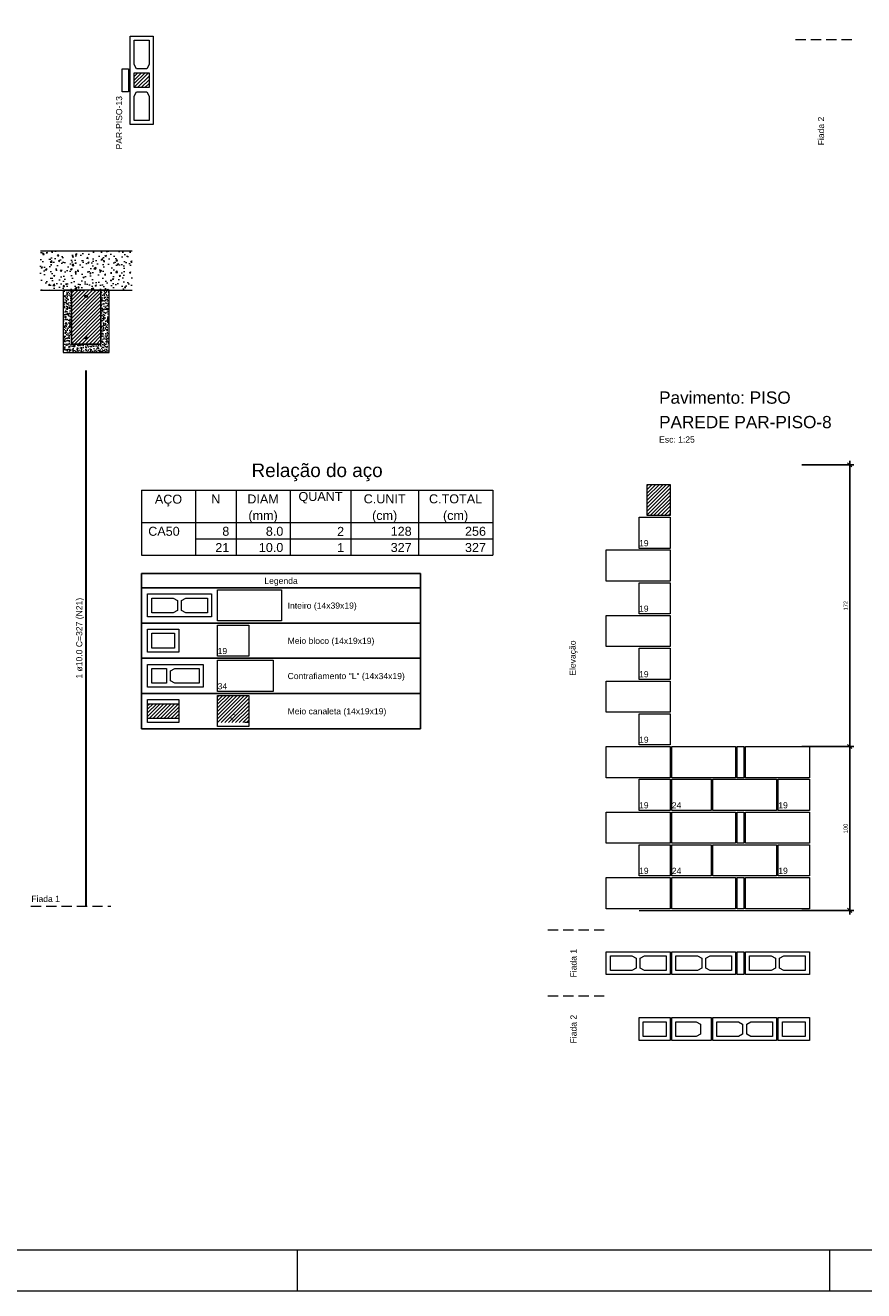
# Model space of a CAD drawing. Header units: millimetres. Extents: x 337 to 624, y -381 to -65.
# Tile 78 of 139: x 352 to 372, y -189 to -158. Entities that reach past the tile are written whole.
import ezdxf

# ---------------------------------------------------------------- set-up
doc = ezdxf.new("R2010")
doc.units = ezdxf.units.MM
doc.header["$MEASUREMENT"] = 0
for name, pattern in [('Dashed', [0.75, 0.5, -0.25]), ('Dashed2', [0.375, 0.25, -0.125]), ('DOT', [6.35, 0, -6.35])]:
    doc.linetypes.add(name, pattern=pattern)
doc.layers.get('0').update_dxf_attribs({"lineweight": 5})
for name, color, linetype, lineweight in [('Armadura', 7, 'Continuous', 30), ('Armaduras em corte', 14, 'Continuous', 0), ('Cotas', 7, 'Continuous', 5), ('Descrição da armadura', 7, 'Continuous', 5), ('DI-Tabelas', 7, 'Continuous', 25), ('PA-Ajustes', 8, 'Continuous', 5), ('PA-Graute', 8, 'Continuous', 0), ('PA-Lajes', 7, 'Continuous', 13), ('PA-Piso', 7, 'Continuous', 20), ('PE-Contrafiamento compensador', 1, 'Continuous', 5), ('PE-Contrafiamento L', 1, 'Continuous', 13), ('PE-Contrafiamento T', 1, 'Continuous', 5), ('PE-Inteiro', 7, 'Continuous', 5), ('PE-Meio', 1, 'Continuous', 5), ('PE-Meio canaleta', 5, 'Continuous', 5), ('PE-Paredes', 1, 'Continuous', 5), ('PE-Pastilha', 3, 'Continuous', 5), ('PRANCHA 01', 7, 'Continuous', 20), ('Relação do aço', 7, 'Continuous', 0)]:
    doc.layers.add(name, color=color, linetype=linetype, lineweight=lineweight)
doc.styles.add('Arial', font='arial.ttf')
doc.dimstyles.new('UM_25.000000', dxfattribs={"dimtxt": 0.18, "dimasz": 0.1, "dimexe": 0.1, "dimexo": 0.2, "dimgap": 0, "dimtad": 1, "dimtih": 1, "dimtoh": 1, "dimdec": 1, "dimlfac": 25, "dimzin": 0, "dimdsep": 46, "dimtxsty": 'Standard', "dimcen": 0.09, "dimdle": 0.1, "dimadec": 1, "dimazin": 2, "dimtfac": 1, "dimtdec": 4, "dimtofl": 0, "dimtmove": 0, "dimatfit": 3, "dimfxl": 1, "dimtolj": 1, "dimarcsym": 0})
pattern_1 = [(45, (403.257335, -308.24502), (-0.044194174, 0.044194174), [])]

# ---------------------------------------------------------------- blocks, each defined once
blk = doc.blocks.new('_Oblique')
at = {"color": 0, "linetype": 'ByBlock', "lineweight": -2}
blk.add_line((-0.5, -0.5), (0.5, 0.5), dxfattribs=at)
blk = doc.blocks.new('*D336')
at = {"layer": 'Cotas', "color": 0, "lineweight": -2, "transparency": 16777216}
for p, q in [((371.926, -179.657), (371.926, -175.457)), ((370.761, -175.557), (372.026, -175.557)), ((370.761, -179.557), (372.026, -179.557))]:
    blk.add_line(p, q, dxfattribs=at)
at = {"layer": 'Defpoints', "color": 0, "transparency": 16777216}
for p in [(370.661, -175.557), (371.926, -175.557), (370.661, -179.557)]:
    blk.add_point(p, dxfattribs=at)
at = {"layer": 'Cotas', "color": 0, "lineweight": -2, "transparency": 16777216, "xscale": 0.1, "yscale": 0.1, "zscale": 0.1}
for p, rotation in [((371.926, -175.557), 90), ((371.926, -179.557), 270)]:
    blk.add_blockref('_Oblique', p, dxfattribs=dict(at, rotation=rotation))
at = {"layer": 'Cotas', "transparency": 16777216, "insert": (371.826, -177.557), "char_height": 0.1, "attachment_point": 5, "rotation": 90, "style": 'Arial'}
blk.add_mtext('\\A1;100', dxfattribs=at)
blk = doc.blocks.new('*D337')
at = {"layer": 'Cotas', "color": 0, "lineweight": -2, "transparency": 16777216}
for p, q in [((370.761, -168.677), (372.026, -168.677)), ((371.926, -175.657), (371.926, -168.577)), ((370.761, -175.557), (372.026, -175.557))]:
    blk.add_line(p, q, dxfattribs=at)
at = {"layer": 'Defpoints', "color": 0, "transparency": 16777216}
for p in [(370.661, -168.677), (371.926, -168.677), (370.661, -175.557)]:
    blk.add_point(p, dxfattribs=at)
at = {"layer": 'Cotas', "color": 0, "lineweight": -2, "transparency": 16777216, "xscale": 0.1, "yscale": 0.1, "zscale": 0.1}
for p, rotation in [((371.926, -168.677), 90), ((371.926, -175.557), 270)]:
    blk.add_blockref('_Oblique', p, dxfattribs=dict(at, rotation=rotation))
at = {"layer": 'Cotas', "transparency": 16777216, "insert": (371.826, -172.117), "char_height": 0.1, "attachment_point": 5, "rotation": 90, "style": 'Arial'}
blk.add_mtext('\\A1;172', dxfattribs=at)

msp = doc.modelspace()

# ---------------------------------------------------------------- hatches: boundary and pattern name
at = {"layer": 'Armaduras em corte', "linetype": 'Continuous'}
for points in [[(353.3093, -164.5642), (353.3092, -164.5615), (353.3088, -164.5587), (353.3082, -164.556), (353.3074, -164.5533), (353.3063, -164.5507), (353.305, -164.5482), (353.3035, -164.5459), (353.3018, -164.5437), (353.3, -164.5416), (353.2979, -164.5397), (353.2957, -164.538), (353.2933, -164.5365), (353.2909, -164.5352), (353.2883, -164.5342), (353.2856, -164.5333), (353.2829, -164.5327), (353.2801, -164.5324), (353.2773, -164.5322), (353.2745, -164.5324), (353.2718, -164.5327), (353.2691, -164.5333), (353.2664, -164.5342), (353.2638, -164.5352), (353.2613, -164.5365), (353.259, -164.538), (353.2568, -164.5397), (353.2547, -164.5416), (353.2528, -164.5437), (353.2511, -164.5459), (353.2496, -164.5482), (353.2483, -164.5507), (353.2473, -164.5533), (353.2464, -164.556), (353.2458, -164.5587), (353.2455, -164.5615), (353.2453, -164.5642), (353.2455, -164.567), (353.2458, -164.5698), (353.2464, -164.5725), (353.2473, -164.5752), (353.2483, -164.5778), (353.2496, -164.5802), (353.2511, -164.5826), (353.2528, -164.5848), (353.2547, -164.5869), (353.2568, -164.5888), (353.259, -164.5905), (353.2613, -164.592), (353.2638, -164.5932), (353.2664, -164.5943), (353.2691, -164.5952), (353.2718, -164.5958), (353.2745, -164.5961), (353.2773, -164.5962), (353.2801, -164.5961), (353.2829, -164.5958), (353.2856, -164.5952), (353.2883, -164.5943), (353.2909, -164.5932), (353.2933, -164.592), (353.2957, -164.5905), (353.2979, -164.5888), (353.3, -164.5869), (353.3018, -164.5848), (353.3035, -164.5826), (353.305, -164.5802), (353.3063, -164.5778), (353.3074, -164.5752), (353.3082, -164.5725), (353.3088, -164.5698), (353.3092, -164.567)], [(353.3093, -165.5802), (353.3092, -165.5775), (353.3088, -165.5747), (353.3082, -165.572), (353.3074, -165.5693), (353.3063, -165.5667), (353.305, -165.5642), (353.3035, -165.5619), (353.3018, -165.5597), (353.3, -165.5576), (353.2979, -165.5557), (353.2957, -165.554), (353.2933, -165.5525), (353.2909, -165.5512), (353.2883, -165.5502), (353.2856, -165.5493), (353.2829, -165.5487), (353.2801, -165.5484), (353.2773, -165.5482), (353.2745, -165.5484), (353.2718, -165.5487), (353.2691, -165.5493), (353.2664, -165.5502), (353.2638, -165.5512), (353.2613, -165.5525), (353.259, -165.554), (353.2568, -165.5557), (353.2547, -165.5576), (353.2528, -165.5597), (353.2511, -165.5619), (353.2496, -165.5642), (353.2483, -165.5667), (353.2473, -165.5693), (353.2464, -165.572), (353.2458, -165.5747), (353.2455, -165.5775), (353.2453, -165.5802), (353.2455, -165.583), (353.2458, -165.5858), (353.2464, -165.5885), (353.2473, -165.5912), (353.2483, -165.5938), (353.2496, -165.5962), (353.2511, -165.5986), (353.2528, -165.6008), (353.2547, -165.6029), (353.2568, -165.6048), (353.259, -165.6065), (353.2613, -165.608), (353.2638, -165.6092), (353.2664, -165.6103), (353.2691, -165.6112), (353.2718, -165.6118), (353.2745, -165.6121), (353.2773, -165.6122), (353.2801, -165.6121), (353.2829, -165.6118), (353.2856, -165.6112), (353.2883, -165.6103), (353.2909, -165.6092), (353.2933, -165.608), (353.2957, -165.6065), (353.2979, -165.6048), (353.3, -165.6029), (353.3018, -165.6008), (353.3035, -165.5986), (353.305, -165.5962), (353.3063, -165.5938), (353.3074, -165.5912), (353.3082, -165.5885), (353.3088, -165.5858), (353.3092, -165.583)]]:
    msp.add_hatch(color=14, dxfattribs=at).paths.add_polyline_path(points)
at = {"layer": 'PA-Ajustes', "linetype": 'Continuous'}
h = msp.add_hatch(dxfattribs=at)
h.set_pattern_fill('ANSI31', color=8, scale=0.5, style=0)
h.set_pattern_definition([(45, (340.981067, -248.841324), (-0.044194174, 0.044194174), [])])
h.paths.add_polyline_path([(366.9811, -169.1573), (367.5411, -169.1573), (367.5411, -169.9173), (366.9811, -169.9173)])
at = {"layer": 'PA-Graute', "linetype": 'Continuous'}
h = msp.add_hatch(dxfattribs=at)
h.set_pattern_fill('ANSI31', color=8, scale=0.5, style=0)
h.set_pattern_definition([(45, (319.551825, -309.79396), (-0.044194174, 0.044194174), [])])
h.paths.add_polyline_path([(354.8122, -159.1082), (354.8122, -159.4682), (354.4522, -159.4682), (354.4522, -159.1082)])
h = msp.add_hatch(dxfattribs=at)
h.set_pattern_fill('ANSI31', color=8, scale=0.5, style=0)
h.set_pattern_definition(pattern_1)
h.paths.add_polyline_path([(352.9173, -165.7322), (353.6373, -165.7322), (353.6373, -164.4122), (352.9173, -164.4122)])
h = msp.add_hatch(dxfattribs=at)
h.set_pattern_fill('ANSI31', color=8, scale=0.5, style=0)
h.set_pattern_definition(pattern_1)
h.paths.add_polyline_path([(354.7773, -174.5112), (355.5373, -174.5112), (355.5373, -174.8712), (354.7773, -174.8712)])
h = msp.add_hatch(dxfattribs=at)
h.set_pattern_fill('ANSI31', color=8, scale=0.5, style=0)
h.set_pattern_definition(pattern_1)
h.paths.add_polyline_path([(356.4873, -174.3112), (357.2473, -174.3112), (357.2473, -174.9712), (356.4873, -174.9712)])
at = {"layer": 'PA-Lajes', "linetype": 'Continuous'}
h = msp.add_hatch(dxfattribs=at)
h.set_pattern_fill('AR-CONC', scale=0.05, style=0)
h.set_pattern_definition([(50, (403.25734, -308.24502), (0.3586301, -0.03137607), [0.0375, -0.4125]), (355, (403.25734, -308.24502), (-0.0693757, 0.3760961), [0.03, -0.33]), (100.4514, (403.28722, -308.24764), (0.2892547, 0.3447198), [0.0318701, -0.35057106]), (46.1842, (403.25734, -308.14502), (0.5336205, -0.0827595), [0.05625, -0.61875]), (96.6356, (403.3018, -308.1519), (0.4673314, 0.487059), [0.0478051, -0.5258565]), (351.1842, (403.25734, -308.145), (0.467331, 0.4870593), [0.045, -0.495]), (21, (403.30734, -308.17002), (0.2984535, -0.20130945), [0.0375, -0.4125]), (326, (403.30734, -308.17002), (0.1216577, 0.362575), [0.03, -0.33]), (71.4514, (403.3322, -308.1868), (0.4201113, 0.16126525), [0.0318701, -0.35057106]), (37.5, (403.25734, -308.24502), (0.00607993, 0.16644693), [0, -0.326, 0, -0.335, 0, -0.33125]), (7.5, (403.25734, -308.24502), (0.13153477, 0.19720586), [0, -0.191, 0, -0.3185, 0, -0.12625]), (327.5, (403.14584, -308.24502), (0.26691122, -0.01127744), [0, -0.125, 0, -0.39, 0, -0.5175]), (317.5, (403.09584, -308.24502), (0.2915931, 0.0500525), [0, -0.1625, 0, -0.259, 0, -0.3675])])
h.paths.add_polyline_path([(352.1573, -164.4122), (354.3973, -164.4122), (354.3973, -163.4522), (352.1573, -163.4522)])
at = {"layer": 'PE-Meio canaleta', "linetype": 'Continuous'}
h = msp.add_hatch(dxfattribs=at)
h.set_pattern_fill('AR-CONC', color=5, scale=0.02, style=0)
h.set_pattern_definition([(50, (403.25734, -308.24502), (0.14345204, -0.01255043), [0.015, -0.165]), (355, (403.25734, -308.24502), (-0.02775027, 0.15043843), [0.012, -0.132]), (100.4514, (403.26929, -308.24607), (0.11570188, 0.13788791), [0.01274804, -0.14022842]), (46.1842, (403.25734, -308.20502), (0.2134482, -0.0331038), [0.0225, -0.2475]), (96.6356, (403.27512, -308.20778), (0.18693254, 0.19482357), [0.01912206, -0.2103426]), (351.1842, (403.25734, -308.20502), (0.1869324, 0.19482372), [0.018, -0.198]), (21, (403.27734, -308.21502), (0.11938141, -0.08052378), [0.015, -0.165]), (326, (403.27734, -308.21502), (0.04866307, 0.14503001), [0.012, -0.132]), (71.4514, (403.28728, -308.22173), (0.16804453, 0.0645061), [0.01274804, -0.14022842]), (37.5, (403.257335, -308.245023), (0.002431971, 0.06657877), [0, -0.1304, 0, -0.134, 0, -0.1325]), (7.5, (403.257335, -308.24502), (0.052613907, 0.078882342), [0, -0.0764, 0, -0.1274, 0, -0.0505]), (327.5, (403.212735, -308.245023), (0.106764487, -0.004510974), [0, -0.05, 0, -0.156, 0, -0.207]), (317.5, (403.19274, -308.24502), (0.116637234, 0.020020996), [0, -0.065, 0, -0.1036, 0, -0.147])])
h.paths.add_polyline_path([(352.7173, -165.9322), (353.8373, -165.9322), (353.8373, -164.4122), (353.6373, -164.4122), (353.6373, -165.7322), (352.9173, -165.7322), (352.9173, -164.4122), (352.7173, -164.4122)])

# ---------------------------------------------------------------- linework, layer by layer
at = {"layer": 'Armadura'}
msp.add_line((353.2773, -179.4522), (353.2773, -166.3722), dxfattribs=at)
at = {"layer": 'Armaduras em corte'}
for centre in [(353.2773, -164.5642), (353.2773, -165.5802)]:
    msp.add_circle(centre, 0.032, dxfattribs=at)
at = {"layer": 'DI-Tabelas'}
for p, q in [((354.6273, -171.6812), (354.6273, -171.3322)), ((354.6273, -171.3322), (361.4458, -171.3322)), ((361.4458, -171.3322), (361.4458, -171.6812)), ((361.4458, -171.6812), (354.6273, -171.6812)), ((354.6273, -172.5412), (354.6273, -171.6812)), ((361.4458, -171.6812), (361.4458, -172.5412)), ((356.3373, -172.5412), (354.6273, -172.5412)), ((354.6273, -173.4012), (354.6273, -172.5412)), ((358.0473, -172.5412), (356.3373, -172.5412)), ((361.4458, -172.5412), (358.0473, -172.5412)), ((361.4458, -172.5412), (361.4458, -173.4012)), ((356.3373, -173.4012), (354.6273, -173.4012)), ((354.6273, -174.2612), (354.6273, -173.4012)), ((358.0473, -173.4012), (356.3373, -173.4012)), ((361.4458, -173.4012), (358.0473, -173.4012)), ((361.4458, -173.4012), (361.4458, -174.2612)), ((356.3373, -174.2612), (354.6273, -174.2612)), ((354.6273, -175.1212), (354.6273, -174.2612)), ((358.0473, -174.2612), (356.3373, -174.2612)), ((361.4458, -174.2612), (358.0473, -174.2612)), ((361.4458, -174.2612), (361.4458, -175.1212)), ((356.3373, -175.1212), (354.6273, -175.1212)), ((358.0473, -175.1212), (356.3373, -175.1212)), ((361.4458, -175.1212), (358.0473, -175.1212))]:
    msp.add_line(p, q, dxfattribs=at)
at = {"layer": 'PA-Ajustes', "linetype": 'Continuous'}
msp.add_lwpolyline([(366.9811, -169.1573), (367.5411, -169.1573), (367.5411, -169.9173), (366.9811, -169.9173)], close=True, dxfattribs=at)
at = {"layer": 'PA-Lajes'}
for p, q in [((352.1573, -163.4522), (354.3973, -163.4522)), ((352.1573, -164.4122), (352.7173, -164.4122)), ((353.8373, -164.4122), (354.3973, -164.4122))]:
    msp.add_line(p, q, dxfattribs=at)
at = {"layer": 'PA-Lajes', "linetype": 'Dashed'}
msp.add_line((352.7173, -164.4122), (353.8373, -164.4122), dxfattribs=at)
at = {"layer": 'PA-Piso', "linetype": 'Dashed2'}
for p, q in [((371.9775, -158.3026), (370.4775, -158.3026)), ((351.9273, -179.4522), (353.8773, -179.4522)), ((365.9311, -180.0423), (364.4311, -180.0423)), ((365.9311, -181.6523), (364.4311, -181.6523))]:
    msp.add_line(p, q, dxfattribs=at)
at = {"layer": 'PA-Piso'}
msp.add_line((366.7811, -179.5573), (371.7012, -179.5573), dxfattribs=at)
at = {"layer": 'PE-Contrafiamento compensador', "linetype": 'Continuous'}
for p, q in [((367.5811, -176.3573), (368.5411, -176.3573)), ((367.5811, -177.1173), (367.5811, -176.3573)), ((368.5411, -176.3573), (368.5411, -177.1173)), ((368.5411, -177.1173), (367.5811, -177.1173)), ((367.5811, -177.9573), (368.5411, -177.9573)), ((367.5811, -178.7173), (367.5811, -177.9573)), ((368.5411, -177.9573), (368.5411, -178.7173)), ((368.5411, -178.7173), (367.5811, -178.7173)), ((367.5811, -182.1773), (368.5411, -182.1773)), ((367.5811, -182.7373), (367.5811, -182.1773)), ((368.5411, -182.1773), (368.5411, -182.7373)), ((368.5411, -182.7373), (367.5811, -182.7373))]:
    msp.add_line(p, q, dxfattribs=at)
at = {"layer": 'PE-Contrafiamento compensador', "linetype": 'Continuous', "lineweight": 5}
for p, q in [((367.6811, -182.2773), (368.1771, -182.2773)), ((367.6811, -182.6373), (367.6811, -182.2773)), ((368.1771, -182.2773), (368.2811, -182.3333)), ((368.2811, -182.5813), (368.1771, -182.6373)), ((368.2811, -182.3333), (368.2811, -182.5813)), ((368.1771, -182.6373), (367.6811, -182.6373))]:
    msp.add_line(p, q, dxfattribs=at)
at = {"layer": 'PE-Contrafiamento L', "linetype": 'Continuous'}
for p, q in [((354.7773, -173.5512), (356.1373, -173.5512)), ((354.7773, -174.1112), (354.7773, -173.5512)), ((356.1373, -173.5512), (356.1373, -174.1112)), ((356.4873, -173.4512), (357.8473, -173.4512)), ((356.4873, -174.2112), (356.4873, -173.4512)), ((357.8473, -173.4512), (357.8473, -174.2112)), ((356.1373, -174.1112), (354.7773, -174.1112)), ((357.8473, -174.2112), (356.4873, -174.2112))]:
    msp.add_line(p, q, dxfattribs=at)
at = {"layer": 'PE-Contrafiamento L', "linetype": 'Continuous', "lineweight": 5}
for p, q in [((354.8773, -173.6512), (355.2373, -173.6512)), ((354.8773, -174.0112), (354.8773, -173.6512)), ((355.2373, -173.6512), (355.2373, -174.0112)), ((355.3373, -173.7072), (355.4413, -173.6512)), ((355.3373, -173.9552), (355.3373, -173.7072)), ((355.4413, -174.0112), (355.3373, -173.9552)), ((355.4413, -173.6512), (356.0373, -173.6512)), ((356.0373, -173.6512), (356.0373, -174.0112)), ((355.2373, -174.0112), (354.8773, -174.0112)), ((356.0373, -174.0112), (355.4413, -174.0112))]:
    msp.add_line(p, q, dxfattribs=at)
at = {"layer": 'PE-Contrafiamento T', "linetype": 'Continuous'}
for p, q in [((354.3522, -160.3682), (354.3522, -158.2082)), ((354.3522, -158.2082), (354.9122, -158.2082)), ((354.9122, -158.2082), (354.9122, -160.3682)), ((354.9122, -160.3682), (354.3522, -160.3682))]:
    msp.add_line(p, q, dxfattribs=at)
at = {"layer": 'PE-Contrafiamento T', "linetype": 'Continuous', "lineweight": 5}
for p, q in [((354.4522, -158.9042), (354.4522, -158.3082)), ((354.4522, -158.3082), (354.8122, -158.3082)), ((354.8122, -158.3082), (354.8122, -158.9042)), ((354.5082, -159.0082), (354.4522, -158.9042)), ((354.4522, -159.4682), (354.4522, -159.1082)), ((354.4522, -159.1082), (354.8122, -159.1082)), ((354.7562, -159.0082), (354.5082, -159.0082)), ((354.8122, -158.9042), (354.7562, -159.0082)), ((354.8122, -159.1082), (354.8122, -159.4682)), ((354.8122, -159.4682), (354.4522, -159.4682)), ((354.4522, -159.6722), (354.5082, -159.5682)), ((354.4522, -160.2682), (354.4522, -159.6722)), ((354.5082, -159.5682), (354.7562, -159.5682)), ((354.7562, -159.5682), (354.8122, -159.6722)), ((354.8122, -159.6722), (354.8122, -160.2682)), ((354.8122, -160.2682), (354.4522, -160.2682))]:
    msp.add_line(p, q, dxfattribs=at)
at = {"layer": 'PE-Inteiro', "linetype": 'Continuous'}
for p, q in [((365.9811, -171.5173), (365.9811, -170.7573)), ((365.9811, -170.7573), (367.5411, -170.7573)), ((367.5411, -170.7573), (367.5411, -171.5173)), ((356.4873, -171.7312), (358.0473, -171.7312)), ((356.4873, -172.4912), (356.4873, -171.7312)), ((358.0473, -171.7312), (358.0473, -172.4912)), ((367.5411, -171.5173), (365.9811, -171.5173)), ((354.7773, -171.8312), (356.3373, -171.8312)), ((354.7773, -172.3912), (354.7773, -171.8312)), ((356.3373, -171.8312), (356.3373, -172.3912)), ((356.3373, -172.3912), (354.7773, -172.3912)), ((365.9811, -173.1173), (365.9811, -172.3573)), ((365.9811, -172.3573), (367.5411, -172.3573)), ((367.5411, -172.3573), (367.5411, -173.1173)), ((358.0473, -172.4912), (356.4873, -172.4912)), ((367.5411, -173.1173), (365.9811, -173.1173)), ((365.9811, -174.7173), (365.9811, -173.9573)), ((365.9811, -173.9573), (367.5411, -173.9573)), ((367.5411, -173.9573), (367.5411, -174.7173)), ((367.5411, -174.7173), (365.9811, -174.7173)), ((365.9811, -176.3173), (365.9811, -175.5573)), ((365.9811, -175.5573), (367.5411, -175.5573)), ((367.5411, -175.5573), (367.5411, -176.3173)), ((367.5811, -175.5573), (369.1411, -175.5573)), ((367.5811, -176.3173), (367.5811, -175.5573)), ((369.1411, -175.5573), (369.1411, -176.3173)), ((369.3812, -176.3173), (369.3812, -175.5573)), ((369.3812, -175.5573), (370.9412, -175.5573)), ((370.9412, -175.5573), (370.9412, -176.3173)), ((367.5411, -176.3173), (365.9811, -176.3173)), ((369.1411, -176.3173), (367.5811, -176.3173)), ((368.5812, -176.3573), (370.1412, -176.3573)), ((368.5812, -177.1173), (368.5812, -176.3573)), ((370.9412, -176.3173), (369.3812, -176.3173)), ((370.1412, -176.3573), (370.1412, -177.1173)), ((365.9811, -177.9173), (365.9811, -177.1573)), ((365.9811, -177.1573), (367.5411, -177.1573)), ((367.5411, -177.1573), (367.5411, -177.9173)), ((367.5811, -177.1573), (369.1411, -177.1573)), ((367.5811, -177.9173), (367.5811, -177.1573)), ((370.1412, -177.1173), (368.5812, -177.1173)), ((369.1411, -177.1573), (369.1411, -177.9173)), ((369.3812, -177.9173), (369.3812, -177.1573)), ((369.3812, -177.1573), (370.9412, -177.1573)), ((370.9412, -177.1573), (370.9412, -177.9173)), ((367.5411, -177.9173), (365.9811, -177.9173)), ((369.1411, -177.9173), (367.5811, -177.9173)), ((368.5812, -177.9573), (370.1412, -177.9573)), ((368.5812, -178.7173), (368.5812, -177.9573)), ((370.9412, -177.9173), (369.3812, -177.9173)), ((370.1412, -177.9573), (370.1412, -178.7173)), ((365.9811, -179.5173), (365.9811, -178.7573)), ((365.9811, -178.7573), (367.5411, -178.7573)), ((367.5411, -178.7573), (367.5411, -179.5173)), ((367.5811, -178.7573), (369.1411, -178.7573)), ((367.5811, -179.5173), (367.5811, -178.7573)), ((370.1412, -178.7173), (368.5812, -178.7173)), ((369.1411, -178.7573), (369.1411, -179.5173)), ((369.3812, -179.5173), (369.3812, -178.7573)), ((369.3812, -178.7573), (370.9412, -178.7573)), ((370.9412, -178.7573), (370.9412, -179.5173)), ((367.5411, -179.5173), (365.9811, -179.5173)), ((369.1411, -179.5173), (367.5811, -179.5173)), ((370.9412, -179.5173), (369.3812, -179.5173)), ((365.9811, -181.1273), (365.9811, -180.5673)), ((365.9811, -180.5673), (367.5411, -180.5673)), ((367.5411, -180.5673), (367.5411, -181.1273)), ((367.5811, -180.5673), (369.1411, -180.5673)), ((367.5811, -181.1273), (367.5811, -180.5673)), ((369.1411, -180.5673), (369.1411, -181.1273)), ((369.3812, -181.1273), (369.3812, -180.5673)), ((369.3812, -180.5673), (370.9412, -180.5673)), ((370.9412, -180.5673), (370.9412, -181.1273)), ((367.5411, -181.1273), (365.9811, -181.1273)), ((369.1411, -181.1273), (367.5811, -181.1273)), ((370.9412, -181.1273), (369.3812, -181.1273)), ((368.5812, -182.1773), (370.1412, -182.1773)), ((368.5812, -182.7373), (368.5812, -182.1773)), ((370.1412, -182.1773), (370.1412, -182.7373)), ((370.1412, -182.7373), (368.5812, -182.7373))]:
    msp.add_line(p, q, dxfattribs=at)
at = {"layer": 'PE-Inteiro', "linetype": 'Continuous', "lineweight": 5}
for p, q in [((354.8773, -171.9312), (355.4033, -171.9312)), ((354.8773, -172.2912), (354.8773, -171.9312)), ((355.4033, -171.9312), (355.5073, -171.9872)), ((355.5073, -171.9872), (355.5073, -172.2352)), ((355.6073, -171.9872), (355.7113, -171.9312)), ((355.6073, -172.2352), (355.6073, -171.9872)), ((355.7113, -171.9312), (356.2373, -171.9312)), ((356.2373, -171.9312), (356.2373, -172.2912)), ((355.4033, -172.2912), (354.8773, -172.2912)), ((355.5073, -172.2352), (355.4033, -172.2912)), ((355.7113, -172.2912), (355.6073, -172.2352)), ((356.2373, -172.2912), (355.7113, -172.2912)), ((366.0811, -180.6673), (366.6071, -180.6673)), ((366.0811, -181.0273), (366.0811, -180.6673)), ((366.6071, -180.6673), (366.7111, -180.7233)), ((366.7111, -180.7233), (366.7111, -180.9713)), ((366.8111, -180.7233), (366.9151, -180.6673)), ((366.8111, -180.9713), (366.8111, -180.7233)), ((366.9151, -180.6673), (367.4411, -180.6673)), ((367.4411, -180.6673), (367.4411, -181.0273)), ((367.6811, -180.6673), (368.2071, -180.6673)), ((367.6811, -181.0273), (367.6811, -180.6673)), ((368.2071, -180.6673), (368.3111, -180.7233)), ((368.3111, -180.7233), (368.3111, -180.9713)), ((368.4111, -180.7233), (368.5151, -180.6673)), ((368.4111, -180.9713), (368.4111, -180.7233)), ((368.5151, -180.6673), (369.0411, -180.6673)), ((369.0411, -180.6673), (369.0411, -181.0273)), ((369.4812, -180.6673), (370.0072, -180.6673)), ((369.4812, -181.0273), (369.4812, -180.6673)), ((370.0072, -180.6673), (370.1112, -180.7233)), ((370.1112, -180.7233), (370.1112, -180.9713)), ((370.2112, -180.7233), (370.3152, -180.6673)), ((370.2112, -180.9713), (370.2112, -180.7233)), ((370.3152, -180.6673), (370.8412, -180.6673)), ((370.8412, -180.6673), (370.8412, -181.0273)), ((366.6071, -181.0273), (366.0811, -181.0273)), ((366.7111, -180.9713), (366.6071, -181.0273)), ((366.9151, -181.0273), (366.8111, -180.9713)), ((367.4411, -181.0273), (366.9151, -181.0273)), ((368.2071, -181.0273), (367.6811, -181.0273)), ((368.3111, -180.9713), (368.2071, -181.0273)), ((368.5151, -181.0273), (368.4111, -180.9713)), ((369.0411, -181.0273), (368.5151, -181.0273)), ((370.0072, -181.0273), (369.4812, -181.0273)), ((370.1112, -180.9713), (370.0072, -181.0273)), ((370.3152, -181.0273), (370.2112, -180.9713)), ((370.8412, -181.0273), (370.3152, -181.0273)), ((368.6812, -182.2773), (369.2072, -182.2773)), ((368.6812, -182.6373), (368.6812, -182.2773)), ((369.2072, -182.2773), (369.3112, -182.3333)), ((369.4112, -182.3333), (369.5152, -182.2773)), ((369.5152, -182.2773), (370.0412, -182.2773)), ((370.0412, -182.2773), (370.0412, -182.6373)), ((369.3112, -182.5813), (369.2072, -182.6373)), ((369.3112, -182.3333), (369.3112, -182.5813)), ((369.4112, -182.5813), (369.4112, -182.3333)), ((369.5152, -182.6373), (369.4112, -182.5813)), ((369.2072, -182.6373), (368.6812, -182.6373)), ((370.0412, -182.6373), (369.5152, -182.6373))]:
    msp.add_line(p, q, dxfattribs=at)
at = {"layer": 'PE-Meio', "linetype": 'Continuous'}
for p, q in [((366.7811, -170.7173), (366.7811, -169.9573)), ((366.7811, -169.9573), (367.5411, -169.9573)), ((367.5411, -169.9573), (367.5411, -170.7173)), ((367.5411, -170.7173), (366.7811, -170.7173)), ((366.7811, -172.3173), (366.7811, -171.5573)), ((366.7811, -171.5573), (367.5411, -171.5573)), ((367.5411, -171.5573), (367.5411, -172.3173)), ((367.5411, -172.3173), (366.7811, -172.3173)), ((354.7773, -172.6912), (355.5373, -172.6912)), ((354.7773, -173.2512), (354.7773, -172.6912)), ((355.5373, -172.6912), (355.5373, -173.2512)), ((356.4873, -172.5912), (357.2473, -172.5912)), ((356.4873, -173.3512), (356.4873, -172.5912)), ((357.2473, -172.5912), (357.2473, -173.3512)), ((355.5373, -173.2512), (354.7773, -173.2512)), ((366.7811, -173.9173), (366.7811, -173.1573)), ((366.7811, -173.1573), (367.5411, -173.1573)), ((367.5411, -173.1573), (367.5411, -173.9173)), ((357.2473, -173.3512), (356.4873, -173.3512)), ((367.5411, -173.9173), (366.7811, -173.9173)), ((366.7811, -175.5173), (366.7811, -174.7573)), ((366.7811, -174.7573), (367.5411, -174.7573)), ((367.5411, -174.7573), (367.5411, -175.5173)), ((367.5411, -175.5173), (366.7811, -175.5173)), ((366.7811, -177.1173), (366.7811, -176.3573)), ((366.7811, -176.3573), (367.5411, -176.3573)), ((367.5411, -176.3573), (367.5411, -177.1173)), ((370.1812, -177.1173), (370.1812, -176.3573)), ((370.1812, -176.3573), (370.9412, -176.3573)), ((370.9412, -176.3573), (370.9412, -177.1173)), ((367.5411, -177.1173), (366.7811, -177.1173)), ((370.9412, -177.1173), (370.1812, -177.1173)), ((366.7811, -178.7173), (366.7811, -177.9573)), ((366.7811, -177.9573), (367.5411, -177.9573)), ((367.5411, -177.9573), (367.5411, -178.7173)), ((370.1812, -178.7173), (370.1812, -177.9573)), ((370.1812, -177.9573), (370.9412, -177.9573)), ((370.9412, -177.9573), (370.9412, -178.7173)), ((367.5411, -178.7173), (366.7811, -178.7173)), ((370.9412, -178.7173), (370.1812, -178.7173)), ((366.7811, -182.7373), (366.7811, -182.1773)), ((366.7811, -182.1773), (367.5411, -182.1773)), ((367.5411, -182.1773), (367.5411, -182.7373)), ((370.1812, -182.7373), (370.1812, -182.1773)), ((370.1812, -182.1773), (370.9412, -182.1773)), ((370.9412, -182.1773), (370.9412, -182.7373)), ((367.5411, -182.7373), (366.7811, -182.7373)), ((370.9412, -182.7373), (370.1812, -182.7373))]:
    msp.add_line(p, q, dxfattribs=at)
at = {"layer": 'PE-Meio', "linetype": 'Continuous', "lineweight": 5}
for p, q in [((354.8773, -172.7912), (355.4373, -172.7912)), ((354.8773, -173.1512), (354.8773, -172.7912)), ((355.4373, -172.7912), (355.4373, -173.1512)), ((355.4373, -173.1512), (354.8773, -173.1512)), ((366.8811, -182.6373), (366.8811, -182.2773)), ((366.8811, -182.2773), (367.4411, -182.2773)), ((367.4411, -182.2773), (367.4411, -182.6373)), ((370.2812, -182.6373), (370.2812, -182.2773)), ((370.2812, -182.2773), (370.8412, -182.2773)), ((370.8412, -182.2773), (370.8412, -182.6373)), ((367.4411, -182.6373), (366.8811, -182.6373)), ((370.8412, -182.6373), (370.2812, -182.6373))]:
    msp.add_line(p, q, dxfattribs=at)
at = {"layer": 'PE-Meio canaleta', "linetype": 'Continuous'}
for p, q in [((352.9173, -164.4122), (352.7173, -164.4122)), ((352.7173, -164.4122), (352.7173, -165.9322)), ((352.9173, -165.7322), (352.9173, -164.4122)), ((353.8373, -164.4122), (353.6373, -164.4122)), ((353.6373, -164.4122), (353.6373, -165.7322)), ((353.8373, -165.9322), (353.8373, -164.4122)), ((353.6373, -165.7322), (352.9173, -165.7322)), ((352.7173, -165.9322), (353.8373, -165.9322)), ((354.7773, -174.4112), (355.5373, -174.4112)), ((354.7773, -174.9712), (354.7773, -174.4112)), ((355.5373, -174.4112), (355.5373, -174.9712)), ((356.4873, -174.3112), (357.2473, -174.3112)), ((356.4873, -175.0712), (356.4873, -174.3112)), ((357.2473, -174.3112), (357.2473, -175.0712)), ((355.5373, -174.9712), (354.7773, -174.9712)), ((357.2473, -175.0712), (356.4873, -175.0712))]:
    msp.add_line(p, q, dxfattribs=at)
at = {"layer": 'PE-Meio canaleta', "linetype": 'Continuous', "lineweight": 5}
for p, q in [((353.6373, -164.4122), (352.9173, -164.4122)), ((352.9173, -164.4122), (352.9173, -165.7322)), ((353.6373, -165.7322), (353.6373, -164.4122)), ((352.9173, -165.7322), (353.6373, -165.7322)), ((354.7773, -174.5112), (355.5373, -174.5112)), ((354.7773, -174.8712), (354.7773, -174.5112)), ((355.5373, -174.5112), (355.5373, -174.8712)), ((355.5373, -174.8712), (354.7773, -174.8712))]:
    msp.add_line(p, q, dxfattribs=at)
at = {"layer": 'PE-Meio canaleta', "color": 5, "linetype": 'DOT', "lineweight": 5}
for p, q in [((356.4873, -174.3112), (357.2473, -174.3112)), ((356.4873, -174.9712), (356.4873, -174.3112)), ((357.2473, -174.3112), (357.2473, -174.9712)), ((357.2473, -174.9712), (356.4873, -174.9712))]:
    msp.add_line(p, q, dxfattribs=at)
at = {"layer": 'PE-Meio canaleta'}
msp.add_lwpolyline([(352.7173, -165.9322), (353.8373, -165.9322), (353.8373, -164.4122), (353.6373, -164.4122), (353.6373, -165.7322), (352.9173, -165.7322), (352.9173, -164.4122), (352.7173, -164.4122)], close=True, dxfattribs=at)
at = {"layer": 'PE-Pastilha', "linetype": 'Continuous'}
for p, q in [((354.1522, -159.0082), (354.3122, -159.0082)), ((354.1522, -159.5682), (354.1522, -159.0082)), ((354.3122, -159.0082), (354.3122, -159.5682)), ((354.3122, -159.5682), (354.1522, -159.5682)), ((369.1811, -175.5573), (369.3411, -175.5573)), ((369.1811, -176.3173), (369.1811, -175.5573)), ((369.3411, -175.5573), (369.3411, -176.3173)), ((369.3411, -176.3173), (369.1811, -176.3173)), ((369.1811, -177.1573), (369.3411, -177.1573)), ((369.1811, -177.9173), (369.1811, -177.1573)), ((369.3411, -177.1573), (369.3411, -177.9173)), ((369.3411, -177.9173), (369.1811, -177.9173)), ((369.1811, -178.7573), (369.3411, -178.7573)), ((369.1811, -179.5173), (369.1811, -178.7573)), ((369.3411, -178.7573), (369.3411, -179.5173)), ((369.3411, -179.5173), (369.1811, -179.5173)), ((369.1811, -180.5673), (369.3411, -180.5673)), ((369.1811, -181.1273), (369.1811, -180.5673)), ((369.3411, -180.5673), (369.3411, -181.1273)), ((369.3411, -181.1273), (369.1811, -181.1273))]:
    msp.add_line(p, q, dxfattribs=at)
at = {"layer": 'PRANCHA 01'}
for points in [[(337.4312, -188.8442), (421.5312, -188.8442), (421.5312, -129.4442), (337.4312, -129.4442), (337.4312, -188.8442)], [(358.4312, -187.8442), (358.4312, -188.8442)], [(371.4312, -187.8442), (371.4312, -188.8442)], [(371.4312, -187.8442), (371.4312, -188.8442)]]:
    msp.add_lwpolyline(points, dxfattribs=at)
msp.add_lwpolyline([(339.9312, -187.8442), (420.5312, -187.8442), (420.5312, -130.4442), (339.9312, -130.4442)], close=True, dxfattribs=at)
at = {"layer": 'Relação do aço'}
for p, q in [((354.6273, -169.2982), (363.2073, -169.2982)), ((354.6273, -169.2982), (354.6273, -170.0902)), ((355.9473, -169.2982), (355.9473, -170.0902)), ((356.9373, -169.2982), (356.9373, -170.0902)), ((358.2573, -169.2982), (358.2573, -170.0902)), ((359.7423, -169.2982), (359.7423, -170.0902)), ((361.3923, -169.2982), (361.3923, -170.0902)), ((363.2073, -169.2982), (363.2073, -170.0902)), ((354.6273, -170.0902), (363.2073, -170.0902)), ((354.6273, -170.0902), (363.2073, -170.0902)), ((354.6273, -170.0902), (354.6273, -170.8822)), ((355.9473, -170.0902), (355.9473, -170.8822)), ((356.9373, -170.0902), (356.9373, -170.8822)), ((358.2573, -170.0902), (358.2573, -170.8822)), ((359.7423, -170.0902), (359.7423, -170.8822)), ((361.3923, -170.0902), (361.3923, -170.8822)), ((363.2073, -170.0902), (363.2073, -170.8822)), ((355.9473, -170.4862), (363.2073, -170.4862)), ((354.6273, -170.8822), (363.2073, -170.8822))]:
    msp.add_line(p, q, dxfattribs=at)

# ---------------------------------------------------------------- texts
at = {"layer": 'Descrição da armadura', "insert": (353.2273, -172.9122), "char_height": 0.15, "width": 3.94779, "attachment_point": 8, "rotation": 90.00021, "line_spacing_factor": 0.9, "style": 'Arial'}
msp.add_mtext('1 ø10.0 C=327 (N21)', dxfattribs=at)
at = {"layer": 'DI-Tabelas', "char_height": 0.15, "line_spacing_factor": 0.6, "style": 'Arial'}
for s, insert, width, attachment_point in [('Legenda', (358.0366, -171.6312), 1.631021, 8), ('Inteiro (14x39x19)', (358.1973, -172.2357), 3.377058, 7), ('Meio bloco (14x19x19)', (358.1973, -173.0957), 4.239101, 7), ('Contrafiamento "L" (14x34x19)', (358.1973, -173.9557), 5.724466, 7), ('Meio canaleta (14x19x19)', (358.1973, -174.8157), 4.821494, 7)]:
    msp.add_mtext(s, dxfattribs=dict(at, insert=insert, width=width, attachment_point=attachment_point))
at = {"layer": 'PE-Contrafiamento compensador', "char_height": 0.15, "width": 0.467606, "attachment_point": 7, "line_spacing_factor": 0.9, "style": 'Arial'}
for insert in [(367.5815, -177.0678), (367.5815, -178.6678)]:
    msp.add_mtext('24', dxfattribs=dict(at, insert=insert))
at = {"layer": 'PE-Contrafiamento L', "insert": (356.4877, -174.1617), "char_height": 0.15, "width": 0.466006, "attachment_point": 7, "line_spacing_factor": 0.6, "style": 'Arial'}
msp.add_mtext('34', dxfattribs=at)
at = {"layer": 'PE-Meio', "char_height": 0.15, "attachment_point": 7, "style": 'Arial'}
for insert, width, line_spacing_factor in [((366.7815, -170.6678), 0.467606, 0.9), ((366.7815, -172.2678), 0.467606, 0.9), ((356.4877, -173.3017), 0.466006, 0.6), ((366.7815, -173.8678), 0.467606, 0.9), ((366.7815, -175.4678), 0.467606, 0.9), ((366.7815, -177.0678), 0.467606, 0.9), ((370.1816, -177.0678), 0.467606, 0.9), ((366.7815, -178.6678), 0.467606, 0.9), ((370.1816, -178.6678), 0.467606, 0.9)]:
    msp.add_mtext('19', dxfattribs=dict(at, insert=insert, width=width, line_spacing_factor=line_spacing_factor))
at = {"layer": 'PE-Meio canaleta', "insert": (356.8673, -174.9217), "char_height": 0.15, "width": 0.302744, "attachment_point": 8, "line_spacing_factor": 0.6, "style": 'Arial'}
msp.add_mtext('C', dxfattribs=at)
at = {"layer": 'PE-Paredes', "char_height": 0.15, "rotation": 90.00021, "line_spacing_factor": 0.9, "style": 'Arial'}
for s, insert, width, attachment_point in [('PAR-PISO-13', (354.1577, -159.6732), 2.648765, 9), ('Fiada 2', (371.2275, -160.527), 1.437561, 5), ('Elevação', (365.1811, -173.3973), 1.764085, 5), ('Fiada 1', (365.1811, -180.8473), 1.437561, 5), ('Fiada 2', (365.1811, -182.4573), 1.437561, 5)]:
    msp.add_mtext(s, dxfattribs=dict(at, insert=insert, width=width, attachment_point=attachment_point))
at = {"layer": 'PE-Paredes', "attachment_point": 7, "line_spacing_factor": 0.9, "style": 'Arial'}
for s, insert, char_height, width in [('Pavimento: PISO', (367.2711, -167.1903), 0.3, 6.468963), ('PAREDE PAR-PISO-8', (367.2711, -167.7883), 0.3, 8.47247), ('Esc: 1:25', (367.2711, -168.1378), 0.15, 1.78718), ('Fiada 1', (351.9373, -179.3527), 0.15, 1.437561)]:
    msp.add_mtext(s, dxfattribs=dict(at, insert=insert, char_height=char_height, width=width))
at = {"layer": 'Relação do aço', "line_spacing_factor": 0.9, "style": 'Arial'}
for s, insert, char_height, width, attachment_point in [('Relação do aço', (358.9173, -169.0782), 0.33, 6.406326, 8), ('AÇO', (355.2873, -169.6942), 0.22, 1.332409, 8), ('N', (356.4423, -169.6216), 0.22, 0.444024, 8), ('DIAM', (357.5973, -169.6216), 0.22, 1.536982, 8), ('QUANT', (358.9998, -169.6216), 0.22, 2.152043, 8), ('C.UNIT', (360.5673, -169.6216), 0.22, 2.049085, 8), ('C.TOTAL', (362.2998, -169.6216), 0.22, 2.596067, 8), ('(mm)', (357.5973, -170.0902), 0.22, 1.433354, 8), ('(cm)', (360.5673, -170.0902), 0.22, 1.22878, 8), ('(cm)', (362.2998, -170.0902), 0.22, 1.22878, 8), ('CA50', (354.7923, -170.4136), 0.22, 1.537652, 7), ('8', (356.7723, -170.4136), 0.22, 0.341738, 9), ('8.0', (358.0923, -170.4136), 0.22, 0.854177, 9), ('2', (359.5773, -170.4136), 0.22, 0.341738, 9), ('128', (361.2273, -170.4136), 0.22, 1.025213, 9), ('256', (363.0423, -170.4136), 0.22, 1.025213, 9), ('21', (356.7723, -170.8096), 0.22, 0.683476, 9), ('10.0', (358.0923, -170.8096), 0.22, 1.195915, 9), ('1', (359.5773, -170.8096), 0.22, 0.341738, 9), ('327', (361.2273, -170.8096), 0.22, 1.025213, 9), ('327', (363.0423, -170.8096), 0.22, 1.025213, 9)]:
    msp.add_mtext(s, dxfattribs=dict(at, insert=insert, char_height=char_height, width=width, attachment_point=attachment_point))

# ---------------------------------------------------------------- dimensions: what is measured, and where the dimension line sits
at = {"layer": 'Cotas'}
for base, p1, p2, picture, middle in [((371.9262, -168.6773), (370.6612, -175.5573), (370.6612, -168.6773), '*D337', (371.8262, -172.1173)), ((371.9262, -175.5573), (370.6612, -179.5573), (370.6612, -175.5573), '*D336', (371.8262, -177.5573))]:
    dim = msp.add_linear_dim(base=base, p1=p1, p2=p2, angle=90, dimstyle='UM_25.000000', override={"dimtxt": 0.1, "dimasz": 0.1, "dimexe": 0.1, "dimexo": 0.1, "dimtad": 1, "dimtih": 0, "dimtoh": 0, "dimdec": 1, "dimlfac": 25, "dimzin": 8, "dimtxsty": 'Arial', "dimblk": 'Oblique', "dimblk1": 'Oblique', "dimblk2": 'Oblique', "dimsah": 1, "dimdle": 0.1, "dimse1": 0, "dimse2": 0, "dimclrt": 256, "dimadec": 1, "dimazin": 3, "dimtmove": 2, "dimldrblk": 'Oblique'}, dxfattribs=at)
    dim.commit()
    dim.dimension.update_dxf_attribs({"geometry": picture, "text_midpoint": middle, "dimtype": 160, "text_rotation": 90})

doc.saveas('drawing.dxf')
